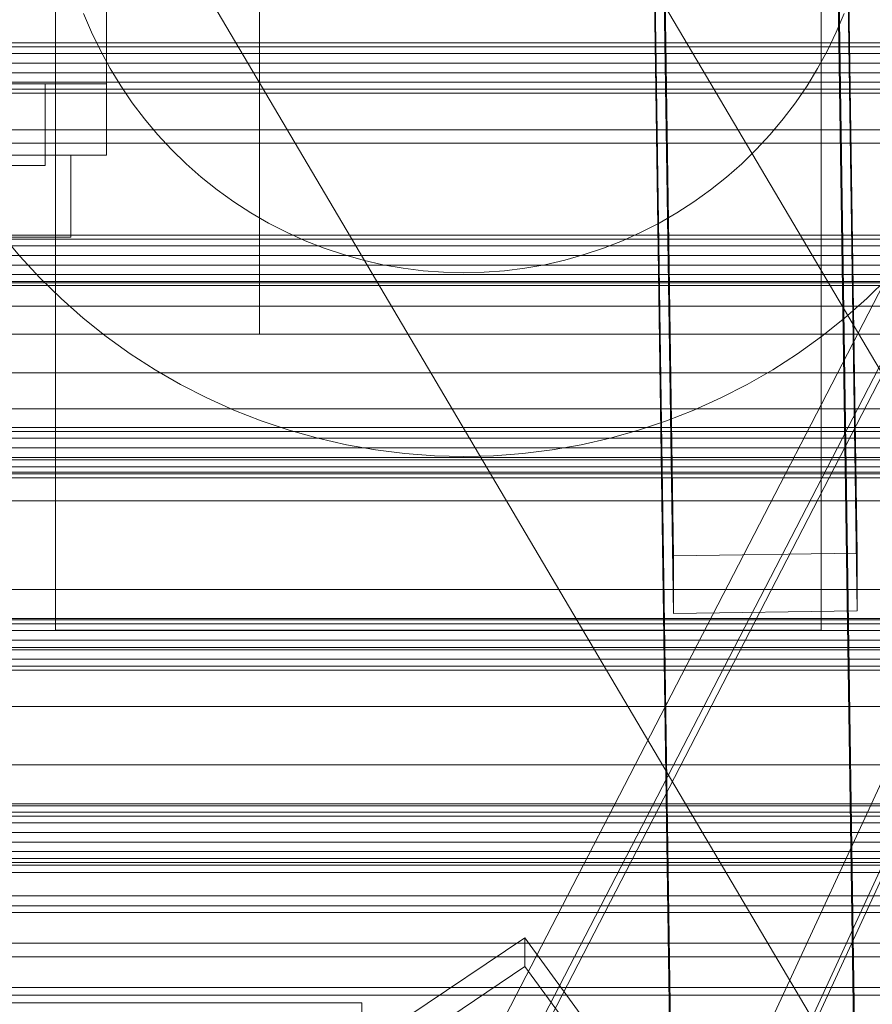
# Model space of a CAD drawing. Header units: millimetres. Extents: x -2233 to 65662, y -50530 to 6847.
# Tile 99 of 256: x 297 to 380, y -34886 to -34789. Entities that reach past the tile are written whole.
import ezdxf

# ---------------------------------------------------------------- set-up
doc = ezdxf.new("R2010")
doc.units = ezdxf.units.MM
for name, color, linetype, lineweight in [('COTAS_O', 1, 'Continuous', 0), ('COTAS_P', 1, 'Continuous', 0), ('frontal_C01', 7, 'Continuous', 0), ('frontal_C02', 7, 'Continuous', 0), ('frontal_C03', 7, 'Continuous', 0), ('frontal_C05', 7, 'Continuous', 0), ('frontal_mezcladora', 7, 'Continuous', 0), ('frontal_secador', 7, 'Continuous', 0), ('frontal_tolva-C01', 7, 'Continuous', 0)]:
    doc.layers.add(name, color=color, linetype=linetype, lineweight=lineweight)
doc.dimstyles.new('R19_100', dxfattribs={"dimtxt": 250, "dimasz": 150, "dimexe": 150, "dimexo": 80, "dimgap": 100, "dimtad": 1, "dimtih": 1, "dimtoh": 1, "dimdsep": 46, "dimcen": 0.09, "dimadec": 0, "dimazin": 0, "dimtfac": 1, "dimtdec": 4, "dimtofl": 0, "dimtmove": 0, "dimatfit": 3, "dimfxl": 1, "dimtolj": 1, "dimtzin": 0, "dimarcsym": 0})

# ---------------------------------------------------------------- blocks, each defined once
blk = doc.blocks.new('DIM_R32_40')
at = {"layer": 'COTAS_P'}
for p, q in [((-150, -32200), (550, -32200)), ((550, -32200), (505, -32350)), ((550, -34800), (550, -32200)), ((550, -32200), (595, -32350)), ((550, -34800), (505, -34650)), ((550, -34800), (595, -34650)), ((-150, -34800), (550, -34800))]:
    blk.add_line(p, q, dxfattribs=at)
blk.add_text('2600 P', height=250, rotation=90, dxfattribs=at).set_placement((450, -33500))
blk = doc.blocks.new('DIM_R32_43')
at = {"layer": 'COTAS_O'}
for p, q in [((-650, -34200), (-500, -34155)), ((650, -34200), (500, -34155)), ((-650, -34900), (-650, -34200)), ((-650, -34200), (650, -34200)), ((-650, -34200), (-500, -34245)), ((650, -34200), (500, -34245)), ((650, -34900), (650, -34200))]:
    blk.add_line(p, q, dxfattribs=at)
blk.add_text('1300 O', height=250, dxfattribs=at).set_placement((0, -34100))

msp = doc.modelspace()

# ---------------------------------------------------------------- linework, layer by layer
at = {"layer": 'frontal_C01'}
for p, q in [((446.358, -34934.557), (186.358, -34494.557)), ((413.642, -34953.889), (153.642, -34513.889)), ((375.644, -34647.086), (378.512, -34841.461)), ((360.514, -34841.706), (357.646, -34647.33)), ((360.514, -34847.351), (357.646, -34652.976)), ((378.512, -34847.107), (375.644, -34652.731)), ((-425, -34836.344), (425, -34836.344)), ((378.512, -34841.461), (360.514, -34841.706)), ((360.514, -34841.706), (360.514, -34847.351)), ((378.512, -34847.107), (378.512, -34841.461)), ((425, -34847.856), (-425, -34847.856)), ((360.514, -34847.351), (378.512, -34847.107)), ((425, -34850.682), (-425, -34850.682)), ((-425, -34862.194), (425, -34862.194)), ((334.501, -34886.822), (345.969, -34879.114)), ((345.969, -34879.114), (345.981, -34881.937)), ((345.969, -34879.114), (373.501, -34916.826)), ((345.981, -34881.937), (334.513, -34889.644)), ((373.513, -34919.648), (345.981, -34881.937))]:
    msp.add_line(p, q, dxfattribs=at)
at = {"layer": 'frontal_C02'}
for p, q in [((375.644, -34712.717), (378.512, -34906.121)), ((360.514, -34906.365), (357.646, -34712.96)), ((360.514, -34912.326), (357.646, -34718.921)), ((378.512, -34912.083), (375.644, -34718.678)), ((430, -34827.309), (-430, -34827.309)), ((430, -34832.309), (-430, -34832.309))]:
    msp.add_line(p, q, dxfattribs=at)
at = {"layer": 'frontal_C03'}
for p, q in [((1250, -34791.491), (-1250, -34791.491)), ((1250, -34791.877), (-1250, -34791.877)), ((1250, -34792.543), (-1250, -34792.543)), ((-1250, -34793.475), (1250, -34793.475)), ((1250, -34794.417), (-1250, -34794.417)), ((1250, -34795.349), (-1250, -34795.349)), ((1250, -34796.015), (-1250, -34796.015)), ((1250, -34796.401), (-1250, -34796.401)), ((-1415, -34801.304), (1415, -34801.304)), ((1250, -34810.324), (-1250, -34810.324)), ((1250, -34810.711), (-1250, -34810.711)), ((1250, -34811.376), (-1250, -34811.376)), ((-1250, -34812.309), (1250, -34812.309)), ((1250, -34813.251), (-1250, -34813.251)), ((1250, -34814.183), (-1250, -34814.183)), ((1250, -34814.849), (-1250, -34814.849)), ((1250, -34815.235), (-1250, -34815.235)), ((1250, -34829.158), (-1250, -34829.158)), ((1250, -34829.544), (-1250, -34829.544)), ((1250, -34830.21), (-1250, -34830.21)), ((-1250, -34831.143), (1250, -34831.143)), ((1250, -34832.084), (-1250, -34832.084)), ((1250, -34833.017), (-1250, -34833.017)), ((1250, -34833.683), (-1250, -34833.683)), ((1250, -34834.069), (-1250, -34834.069)), ((1250, -34847.992), (-1250, -34847.992)), ((1250, -34848.378), (-1250, -34848.378)), ((1250, -34849.044), (-1250, -34849.044)), ((-1250, -34849.977), (1250, -34849.977)), ((1250, -34850.918), (-1250, -34850.918)), ((1250, -34851.851), (-1250, -34851.851)), ((1250, -34852.517), (-1250, -34852.517)), ((1250, -34852.903), (-1250, -34852.903)), ((1250, -34866.826), (-1250, -34866.826)), ((1250, -34867.212), (-1250, -34867.212)), ((1250, -34867.878), (-1250, -34867.878)), ((-1250, -34868.81), (1250, -34868.81)), ((1250, -34869.752), (-1250, -34869.752)), ((1250, -34870.685), (-1250, -34870.685)), ((1250, -34871.35), (-1250, -34871.35)), ((1250, -34871.737), (-1250, -34871.737))]:
    msp.add_line(p, q, dxfattribs=at)
at = {"layer": 'frontal_C05'}
for p, q in [((300, -34849), (300, -34689)), ((375, -34849), (375, -34689)), ((305, -34802.5), (305, -34742.5)), ((305, -34795.5), (305, -34745.5)), ((302.765, -34788.614), (303.54, -34790.451)), ((376.46, -34790.451), (377.235, -34788.614)), ((303.54, -34790.451), (304.405, -34792.248)), ((375.595, -34792.248), (376.46, -34790.451)), ((304.405, -34792.248), (305.359, -34794)), ((374.641, -34794), (375.595, -34792.248)), ((305.359, -34794), (306.399, -34795.702)), ((373.601, -34795.702), (374.641, -34794)), ((239, -34795.5), (299, -34795.5)), ((281, -34795.5), (305, -34795.5)), ((299, -34802.5), (299, -34795.5)), ((299, -34803.5), (299, -34795.5)), ((306.399, -34795.702), (307.522, -34797.35)), ((372.478, -34797.35), (373.601, -34795.702)), ((307.522, -34797.35), (308.727, -34798.94)), ((371.273, -34798.94), (372.478, -34797.35)), ((308.727, -34798.94), (310.009, -34800.467)), ((369.991, -34800.467), (371.273, -34798.94)), ((310.009, -34800.467), (311.365, -34801.929)), ((368.635, -34801.929), (369.991, -34800.467)), ((236.5, -34802.5), (301.5, -34802.5)), ((239, -34802.5), (299, -34802.5)), ((281, -34802.5), (305, -34802.5)), ((301.5, -34810.5), (301.5, -34802.5)), ((311.365, -34801.929), (312.793, -34803.322)), ((367.207, -34803.322), (368.635, -34801.929)), ((239, -34803.5), (299, -34803.5)), ((312.793, -34803.322), (314.288, -34804.642)), ((365.712, -34804.642), (367.207, -34803.322)), ((314.288, -34804.642), (315.848, -34805.885)), ((364.152, -34805.885), (365.712, -34804.642)), ((315.848, -34805.885), (317.467, -34807.05)), ((362.533, -34807.05), (364.152, -34805.885)), ((317.467, -34807.05), (319.143, -34808.132)), ((360.857, -34808.132), (362.533, -34807.05)), ((319.143, -34808.132), (320.87, -34809.129)), ((359.13, -34809.129), (360.857, -34808.132)), ((320.87, -34809.129), (322.645, -34810.039)), ((357.355, -34810.039), (359.13, -34809.129)), ((296.513, -34812.378), (294.654, -34810.162)), ((322.645, -34810.039), (324.463, -34810.859)), ((355.537, -34810.859), (357.355, -34810.039)), ((236.5, -34810.5), (301.5, -34810.5)), ((324.463, -34810.859), (326.319, -34811.588)), ((353.681, -34811.588), (355.537, -34810.859)), ((326.319, -34811.588), (328.21, -34812.223)), ((351.79, -34812.223), (353.681, -34811.588)), ((298.48, -34814.498), (296.513, -34812.378)), ((328.21, -34812.223), (330.13, -34812.763)), ((330.13, -34812.763), (332.074, -34813.207)), ((347.926, -34813.207), (349.87, -34812.763)), ((349.87, -34812.763), (351.79, -34812.223)), ((332.074, -34813.207), (334.038, -34813.553)), ((334.038, -34813.553), (336.017, -34813.801)), ((336.017, -34813.801), (338.006, -34813.95)), ((338.006, -34813.95), (340, -34814)), ((340, -34814), (341.994, -34813.95)), ((341.994, -34813.95), (343.983, -34813.801)), ((343.983, -34813.801), (345.962, -34813.553)), ((345.962, -34813.553), (347.926, -34813.207)), ((300.55, -34816.517), (298.48, -34814.498)), ((381.52, -34814.498), (379.45, -34816.517)), ((302.718, -34818.431), (300.55, -34816.517)), ((379.45, -34816.517), (377.282, -34818.431)), ((304.979, -34820.234), (302.718, -34818.431)), ((377.282, -34818.431), (375.021, -34820.234)), ((307.327, -34821.922), (304.979, -34820.234)), ((375.021, -34820.234), (372.673, -34821.922)), ((309.757, -34823.491), (307.327, -34821.922)), ((372.673, -34821.922), (370.243, -34823.491)), ((312.261, -34824.937), (309.757, -34823.491)), ((370.243, -34823.491), (367.739, -34824.937)), ((314.835, -34826.256), (312.261, -34824.937)), ((367.739, -34824.937), (365.165, -34826.256)), ((317.471, -34827.446), (314.835, -34826.256)), ((365.165, -34826.256), (362.529, -34827.446)), ((320.163, -34828.502), (317.471, -34827.446)), ((362.529, -34827.446), (359.837, -34828.502)), ((322.904, -34829.423), (320.163, -34828.502)), ((359.837, -34828.502), (357.096, -34829.423)), ((325.688, -34830.206), (322.904, -34829.423)), ((357.096, -34829.423), (354.312, -34830.206)), ((328.508, -34830.85), (325.688, -34830.206)), ((354.312, -34830.206), (351.492, -34830.85)), ((331.356, -34831.352), (328.508, -34830.85)), ((334.225, -34831.712), (331.356, -34831.352)), ((348.644, -34831.352), (345.775, -34831.712)), ((351.492, -34830.85), (348.644, -34831.352)), ((337.109, -34831.928), (334.225, -34831.712)), ((340, -34832), (337.109, -34831.928)), ((340, -34832), (342.891, -34831.928)), ((345.775, -34831.712), (342.891, -34831.928)), ((300, -34849), (375, -34849)), ((250, -34885.5), (330, -34885.5)), ((330, -34893.5), (330, -34885.5))]:
    msp.add_line(p, q, dxfattribs=at)
at = {"layer": 'frontal_mezcladora'}
for p, q in [((320, -34820), (320, -34600)), ((190, -34815), (420, -34815)), ((190, -34817.284), (420, -34817.284)), ((-600, -34820), (600, -34820)), ((260, -34820), (320, -34820)), ((190, -34823.787), (420, -34823.787)), ((190, -34833.519), (420, -34833.519)), ((420, -34845), (190, -34845)), ((190, -34856.481), (420, -34856.481)), ((190, -34866.213), (420, -34866.213)), ((190, -34872.716), (420, -34872.716)), ((-600, -34875), (600, -34875)), ((190, -34875), (420, -34875))]:
    msp.add_line(p, q, dxfattribs=at)
at = {"layer": 'frontal_secador'}
for p, q in [((-1250, -34866), (1250, -34866)), ((-1250, -34872), (1250, -34872)), ((-1250, -34875), (1250, -34875)), ((1250, -34876), (-1250, -34876)), ((-1250, -34876.659), (1250, -34876.659)), ((1250, -34879.659), (-1250, -34879.659)), ((-1250, -34881), (1250, -34881)), ((1250, -34884), (-1250, -34884)), ((-1250, -34884.728), (1250, -34884.728))]:
    msp.add_line(p, q, dxfattribs=at)
at = {"layer": 'frontal_tolva-C01'}
for p, q in [((596.446, -34398.164), (221.446, -35208.338)), ((221.446, -35124.153), (596.446, -34398.164)), ((600, -34398.584), (225, -35124.573)), ((225, -35209.05), (600, -34398.876)), ((225, -35125.989), (600, -34400)), ((225, -35210.174), (600, -34400))]:
    msp.add_line(p, q, dxfattribs=at)

# ---------------------------------------------------------------- dimensions: what is measured, and where the dimension line sits
at = {"layer": 'COTAS_O'}
dim = msp.add_aligned_dim(p1=(-650, -34900), p2=(650, -34900), distance=700, text='<> O', dimstyle='R19_100', dxfattribs=at)
dim.commit()
dim.dimension.update_dxf_attribs({"geometry": 'DIM_R32_43', "text_midpoint": (0, -34200)})
at = {"layer": 'COTAS_P'}
dim = msp.add_aligned_dim(p1=(-150, -34800), p2=(-150, -32200), distance=-700, text='<> P', dimstyle='R19_100', dxfattribs=at)
dim.commit()
dim.dimension.update_dxf_attribs({"geometry": 'DIM_R32_40', "text_midpoint": (550, -33500)})

doc.saveas('drawing.dxf')
